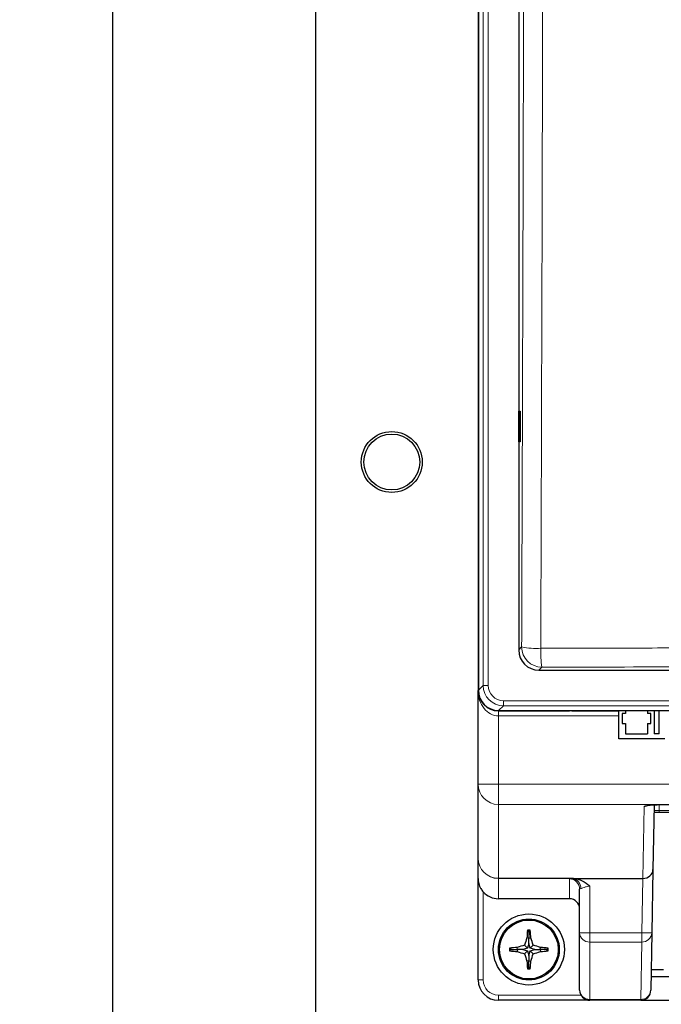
# Paper-space layout 'Blatt3' of a CAD drawing. Header units: millimetres. Extents: x 5 to 418, y 2 to 292.
# Tile 3 of 36: x 83 to 115, y 110 to 158. Entities that reach past the tile are written whole.
import ezdxf

# ---------------------------------------------------------------- set-up
doc = ezdxf.new("R2010")
doc.units = ezdxf.units.MM
doc.layers.add('SLD-0', color=7, linetype='Continuous')
doc.styles.add('SLDTEXTSTYLE0', font='TXT', dxfattribs={"width": 0.605})
doc.dimstyles.new('SLDDIMSTYLE0', dxfattribs={"dimtxt": 3.5, "dimasz": 3.302, "dimexe": 0, "dimexo": 0.0625, "dimgap": 0.875, "dimtad": 1, "dimlfac": 2, "dimrnd": 1e-09, "dimzin": 12, "dimdsep": 46, "dimtxsty": 'SLDTEXTSTYLE0', "dimsah": 1, "dimcen": 0.09, "dimadec": 0, "dimazin": 3, "dimtfac": 1, "dimtofl": 0, "dimtmove": 0, "dimatfit": 3, "dimfxl": 1, "dimfrac": 2, "dimtolj": 1, "dimtzin": 12, "dimarcsym": 0})

# ---------------------------------------------------------------- blocks, each defined once
blk = doc.blocks.new('_D_8')
at = {"layer": 'SLD-0'}
for p, q in [((100.204, 254.1), (86.704, 254.1)), ((87.704, 254.1), (87.704, 94.1)), ((100.204, 94.1), (86.704, 94.1))]:
    blk.add_line(p, q, dxfattribs=at)
for points in [[(87.704, 254.1), (87.196, 250.798), (88.212, 250.798)], [(87.704, 94.1), (88.212, 97.402), (87.196, 97.402)]]:
    blk.add_solid(points, dxfattribs=at)
at = {"layer": 'SLD-0', "insert": (83.192, 170.089), "char_height": 3.5, "attachment_point": 1, "rotation": 90, "style": 'SLDTEXTSTYLE0'}
blk.add_mtext('320', dxfattribs=at)

psp = doc.layouts.new('Blatt3')

# ---------------------------------------------------------------- linework, layer by layer
at = {"color": 7, "linetype": 'Continuous', "lineweight": 25}
for p, q in [((97.704, 251.5997), (97.704, 96.5997)), ((105.704, 232.8497), (105.704, 125.3497)), ((105.7171, 232.8497), (105.7171, 125.3614)), ((107.704, 195.1672), (107.704, 127.3483)), ((107.7066, 139.0998), (107.7827, 139.1011)), ((107.7066, 137.5997), (107.7066, 139.0998)), ((107.7827, 139.1011), (107.7827, 137.5983)), ((107.7827, 137.5983), (107.7066, 137.5997)), ((108.7027, 126.3497), (166.7054, 126.3497)), ((105.704, 120.7352), (105.704, 125.3497)), ((106.704, 124.3497), (110.204, 124.3497)), ((106.7158, 124.3628), (168.6923, 124.3628)), ((110.204, 124.3628), (110.204, 124.3497)), ((110.3131, 124.3497), (110.204, 124.3497)), ((110.3131, 124.3628), (110.3131, 124.3497)), ((110.3131, 124.3497), (112.629, 124.3497)), ((112.629, 122.9747), (112.629, 124.3628)), ((112.9665, 124.2247), (112.804, 124.2247)), ((112.804, 124.2247), (112.804, 123.7247)), ((112.9665, 124.3628), (112.9665, 124.2247)), ((114.0415, 124.3628), (114.0415, 124.2247)), ((114.204, 124.2247), (114.0415, 124.2247)), ((114.204, 123.7247), (114.204, 124.2247)), ((114.379, 124.3628), (114.379, 123.2247)), ((114.629, 123.2247), (114.629, 124.3628)), ((112.804, 123.7247), (112.9665, 123.7247)), ((112.9665, 123.7247), (112.9665, 123.2247)), ((114.0415, 123.7247), (114.0415, 123.2247)), ((114.0415, 123.7247), (114.204, 123.7247)), ((112.9665, 123.2247), (114.0415, 123.2247)), ((114.629, 123.2247), (114.379, 123.2247)), ((114.9038, 122.9747), (112.629, 122.9747)), ((105.704, 117.0971), (105.704, 120.7352)), ((114.6198, 119.7338), (114.6198, 119.7301)), ((114.372, 119.7236), (114.3163, 116.5337)), ((114.6172, 119.3497), (114.3655, 119.3497)), ((124.832, 119.3497), (114.6172, 119.3497)), ((114.6198, 119.7301), (124.454, 119.7301)), ((105.704, 116.0898), (105.704, 117.0971)), ((114.3163, 116.5337), (114.2619, 113.4159)), ((105.704, 111.0997), (105.704, 116.0898)), ((110.3984, 116.0997), (113.8087, 116.0997)), ((110.704, 113.4247), (110.704, 115.5775)), ((110.204, 115.0997), (106.704, 115.0997)), ((108.204, 113.4747), (108.1337, 113.545)), ((108.204, 113.4747), (108.2743, 113.545)), ((108.204, 113.4747), (108.204, 113.1556)), ((108.204, 113.1556), (108.1075, 113.1697)), ((108.204, 113.1556), (108.3005, 113.1697)), ((108.204, 112.8897), (108.204, 113.1556)), ((110.704, 110.5997), (110.704, 113.4247)), ((114.2619, 113.4159), (114.2126, 110.591)), ((107.329, 112.5997), (107.2587, 112.67)), ((107.329, 112.5997), (107.2587, 112.5294)), ((107.329, 112.5997), (107.6482, 112.5997)), ((107.6482, 112.5997), (107.6341, 112.6962)), ((107.6482, 112.5997), (107.6341, 112.5032)), ((107.914, 112.5997), (107.6482, 112.5997)), ((108.1374, 112.6663), (107.914, 112.5997)), ((107.914, 112.5997), (108.1374, 112.5331)), ((108.1374, 112.6663), (107.99, 112.8138)), ((108.1374, 112.5331), (107.99, 112.3856)), ((108.204, 112.8897), (108.1374, 112.6663)), ((108.1374, 112.5331), (108.204, 112.3097)), ((108.2706, 112.6663), (108.204, 112.8897)), ((108.204, 112.3097), (108.2706, 112.5331)), ((108.2706, 112.6663), (108.4181, 112.8138)), ((108.494, 112.5997), (108.2706, 112.6663)), ((108.2706, 112.5331), (108.494, 112.5997)), ((108.2706, 112.5331), (108.4181, 112.3856)), ((108.494, 112.5997), (108.7599, 112.5997)), ((108.7599, 112.5997), (108.774, 112.6962)), ((108.7599, 112.5997), (108.774, 112.5032)), ((109.079, 112.5997), (108.7599, 112.5997)), ((109.079, 112.5997), (109.1493, 112.67)), ((109.079, 112.5997), (109.1493, 112.5294)), ((108.204, 112.0439), (108.1075, 112.0298)), ((108.204, 112.3097), (108.204, 112.0439)), ((108.204, 112.0439), (108.3005, 112.0298)), ((108.204, 111.7247), (108.204, 112.0439)), ((108.204, 111.7247), (108.1337, 111.6544)), ((108.204, 111.7247), (108.2743, 111.6544)), ((114.829, 111.5997), (114.2302, 111.5997)), ((161.1838, 111.2572), (114.2242, 111.2572)), ((111.204, 110.0997), (106.704, 110.0997)), ((113.7127, 110.0997), (111.204, 110.0997)), ((113.7127, 110.0997), (161.6954, 110.0997))]:
    psp.add_line(p, q, dxfattribs=at)
at = {"color": 7, "linetype": 'Continuous', "lineweight": 18}
for p, q in [((105.9536, 125.598), (105.9536, 232.8497)), ((106.2033, 232.8497), (106.2033, 125.598)), ((107.704, 127.3483), (107.8497, 127.494)), ((108.8483, 126.4954), (108.7027, 126.3497)), ((105.7171, 125.3614), (105.9536, 125.598)), ((105.9536, 125.598), (106.2033, 125.598)), ((106.9523, 124.5993), (106.7158, 124.3628)), ((106.9523, 124.849), (168.4558, 124.849)), ((106.9523, 124.5993), (106.9523, 124.849)), ((168.4558, 124.5993), (106.9523, 124.5993)), ((106.704, 124.3497), (106.704, 124.0997)), ((112.629, 124.0997), (106.704, 124.0997)), ((106.704, 124.0997), (106.704, 120.7352)), ((105.704, 120.7352), (106.704, 120.7352)), ((106.704, 120.7352), (132.954, 120.7352)), ((106.704, 119.7425), (106.704, 120.7352)), ((106.704, 119.7425), (106.704, 116.1044)), ((132.954, 119.7425), (106.704, 119.7425)), ((114.6198, 119.7338), (124.454, 119.7338)), ((113.8173, 116.0997), (113.8792, 119.6437)), ((114.6221, 119.7301), (114.6172, 119.448)), ((114.6172, 119.448), (114.6172, 119.3497)), ((114.6172, 119.448), (124.832, 119.448)), ((106.704, 116.1044), (110.4034, 116.1044)), ((106.704, 116.098), (106.704, 116.1044)), ((110.3283, 116.098), (106.704, 116.098)), ((106.704, 116.098), (106.704, 115.0997)), ((110.204, 115.0997), (110.204, 116.077)), ((110.3283, 116.098), (110.4034, 116.1044)), ((113.762, 113.4247), (113.8087, 116.0997)), ((105.954, 115.4386), (105.954, 111.0997)), ((111.204, 115.7147), (111.204, 113.4247)), ((111.204, 113.4247), (110.704, 113.4247)), ((111.204, 113.4247), (113.762, 113.4247)), ((111.204, 113.4247), (111.204, 112.9677)), ((113.762, 112.9677), (111.204, 112.9677)), ((111.204, 112.9677), (111.204, 110.1428)), ((113.7127, 110.1428), (113.762, 112.9677)), ((113.762, 113.4247), (113.762, 112.9677)), ((105.704, 111.0997), (105.954, 111.0997)), ((106.704, 110.3497), (110.771, 110.3497)), ((106.704, 110.0997), (106.704, 110.3497)), ((111.204, 110.1428), (113.7127, 110.1428)), ((111.204, 110.1428), (111.204, 110.0997)), ((113.7127, 110.1428), (113.7127, 110.0997))]:
    psp.add_line(p, q, dxfattribs=at)
at = {"color": 7, "linetype": 'Continuous', "lineweight": 18, "flags": 128}
psp.add_lwpolyline([(113.762, 113.4247), (113.8595, 113.423), (113.9533, 113.4213), (114.0397, 113.4198), (114.1155, 113.4185), (114.1777, 113.4174), (114.2239, 113.4166), (114.2523, 113.4161), (114.2619, 113.4159)], dxfattribs=at)
at = {"color": 7, "linetype": 'Continuous', "lineweight": 25}
for centre, radius in [((101.454, 136.5997), 1.5), ((101.454, 136.5997), 1.375), ((108.204, 112.5997), 1.75), ((108.204, 112.5997), 1.5), ((108.204, 112.5997), 1.45)]:
    psp.add_circle(centre, radius, dxfattribs=at)
at = {"color": 7, "linetype": 'Continuous', "lineweight": 18}
for centre, radius, start, end in [((108.5969, 131.3435), 3.9213, 259.01504, 272.81853), ((108.8515, 127.4972), 1.0018, 180.1836, 269.8165), ((113.2058, 127.2371), 4.4201, 177.53889, 189.66016), ((106.7004, 120.7389), 0.9963, 180.21241, 270.21069), ((113.8794, 120.1466), 0.5029, 269.97507, 295.97109), ((106.7004, 117.1008), 0.9963, 180.21239, 270.21066), ((106.7036, 117.0976), 0.9995, 180.02722, 270.02702), ((110.2043, 115.5773), 0.4998, 0.02686, 90.02716), ((110.2827, 115.6164), 0.4838, 357.87901, 84.59434), ((111.1834, 113.4472), 0.4799, 182.69497, 272.46227), ((113.7838, 113.4464), 0.4791, 267.39451, 356.35778), ((106.704, 111.0997), 0.75, 180, 270), ((111.1834, 110.6223), 0.4799, 182.69493, 272.46242), ((113.7345, 110.6214), 0.4791, 267.39427, 356.35801)]:
    psp.add_arc(centre, radius, start, end, dxfattribs=at)
at = {"color": 7, "linetype": 'Continuous', "lineweight": 25}
for centre, radius, start, end in [((106.704, 125.3497), 1, 180, 270), ((118.3009, 112.6466), 10.2068, 174.95041, 177.06266), ((108.204, 102.0353), 11.5099, 89.6501, 90.3499), ((98.1119, 112.647), 10.202, 2.93684, 5.05009), ((118.6492, 109.4894), 11.1656, 160.75485, 162.67817), ((97.7589, 109.4894), 11.1656, 17.32183, 19.24515), ((118.8128, 112.5997), 11.5543, 179.65145, 180.34855), ((108.1568, 102.5074), 10.2023, 92.93687, 95.05006), ((108.1565, 122.6888), 10.1989, 264.94974, 267.06361), ((111.3156, 102.151), 11.1694, 107.32216, 109.24483), ((111.3153, 123.0474), 11.1683, 250.75495, 252.6778), ((105.0931, 102.1528), 11.1675, 70.75501, 72.67801), ((105.0934, 123.0456), 11.1664, 287.32204, 289.24522), ((108.2512, 102.5074), 10.2023, 84.94994, 87.06313), ((108.2515, 122.6888), 10.1989, 272.93639, 275.05026), ((97.5952, 112.5997), 11.5543, 359.65145, 0.34855), ((118.6498, 115.7103), 11.1663, 197.32189, 199.24509), ((118.3012, 112.5528), 10.2071, 182.93738, 185.04956), ((98.1116, 112.5525), 10.2023, 354.94995, 357.06312), ((97.7582, 115.7103), 11.1663, 340.75491, 342.67811), ((108.204, 123.2087), 11.5545, 269.65145, 270.34855), ((106.704, 111.0997), 1, 180, 270), ((111.204, 110.5997), 0.5, 180, 270), ((113.7127, 110.5997), 0.5, 270, 359)]:
    psp.add_arc(centre, radius, start, end, dxfattribs=at)
for centre, major_axis, ratio, start_param, end_param in [((108.7054, 127.3511), (-0.709, -0.709), 0.9972647, 5.4991567, 7.0672139), ((106.7185, 125.3642), (-0.709, -0.709), 0.9972647, 5.4991567, 7.0672139), ((113.8164, 116.5424), (0.4999, -0.0087), 0.8854411, 4.7297139, 6.2831853), ((113.8076, 116.0387), (0.5001, 0.0001), 0.1219321, 1.5513109, 1.5686359), ((106.704, 116.1007), (0, -1.0009), 0.9990562, 5.4351232, 6.2831853), ((110.204, 114.5992), (0, -0.5005), 0.9990562, 1.5707963, 3.1415927)]:
    psp.add_ellipse(centre, major_axis=major_axis, ratio=ratio, start_param=start_param, end_param=end_param, dxfattribs=at)
at = {"color": 7, "linetype": 'Continuous', "lineweight": 18}
for centre, major_axis, ratio, start_param, end_param in [((106.9543, 125.6), (0.7081, 0.7081), 0.9986286, 2.357564, 3.9256213), ((106.9543, 125.6), (-0.5318, -0.5318), 0.9972647, 5.4991567, 7.0672139), ((106.704, 125.3497), (0, 1.25), 0.8, 1.5707963, 3.1415927), ((114.6198, 119.6435), (0.7406, 0), 0.1219515, 1.5707963, 3.139464), ((114.6173, 119.4497), (0.2501, 0.0017), 0.0069757, 3.1414222, 4.7119139), ((111.204, 116.077), (1, 0), 0.0434783, 2.6377604, 3.1415927), ((111.204, 115.5775), (0.5, 0), 0.0869565, 2.6377604, 3.1415927)]:
    psp.add_ellipse(centre, major_axis=major_axis, ratio=ratio, start_param=start_param, end_param=end_param, dxfattribs=at)
for points, knots in [([(107.8497, 127.494), (107.8671, 132.6406), (107.902, 142.9344), (107.944, 158.3887), (107.979, 173.8518), (107.9954, 184.1666), (108.0036, 189.3242)], [0, 0, 0, 0, 0.2499373, 0.4998997, 0.7499374, 1, 1, 1, 1]), ([(108.9442, 189.2969), (108.9433, 188.6305), (108.9384, 185.2984), (108.9151, 171.3049), (108.8698, 151.3401), (108.8119, 134.0607), (108.7897, 127.4269)], [0, 0, 0, 0, 0.0322875, 0.1614381, 0.6780666, 1, 1, 1, 1]), ([(108.7897, 127.4269), (109.4553, 127.4289), (111.4519, 127.435), (114.7812, 127.4438), (118.7777, 127.4527), (123.4417, 127.4611), (128.1076, 127.4671), (132.7755, 127.4705), (136.1111, 127.4716), (140.7826, 127.4715), (144.7873, 127.4694), (148.7916, 127.465), (151.4462, 127.4616), (155.4117, 127.4552), (160.6873, 127.4441), (164.6412, 127.4326), (166.6183, 127.4269)], [0, 0, 0, 0, 0.0345651, 0.1036951, 0.1728309, 0.2419615, 0.3456568, 0.4148105, 0.484001, 0.5186036, 0.6570115, 0.6916366, 0.7262623, 0.7946852, 0.8973337, 1, 1, 1, 1]), ([(166.5597, 126.4954), (164.1628, 126.5022), (156.9694, 126.5228), (144.9559, 126.5407), (130.5188, 126.5408), (118.4775, 126.5229), (111.2563, 126.5023), (108.8483, 126.4954)], [0, 0, 0, 0, 0.1247167, 0.3742787, 0.6242763, 0.8747108, 1, 1, 1, 1]), ([(111.204, 115.7147), (111.1596, 115.7116), (111.0569, 115.7044), (110.9163, 115.6531), (110.8182, 115.6102), (110.7772, 115.601), (110.7662, 115.5985)], [0, 0, 0, 0, 0.2431412, 0.5625199, 0.8817847, 1, 1, 1, 1])]:
    psp.add_open_spline(points, degree=3, knots=knots, dxfattribs=at)
at = {"color": 7, "linetype": 'Continuous', "lineweight": 25}
for points, knots in [([(114.0769, 119.6947), (114.0773, 119.6948), (114.0783, 119.6951), (114.1123, 119.7018), (114.1885, 119.7118), (114.3259, 119.7231), (114.4818, 119.7294), (114.5856, 119.7299), (114.6198, 119.7301)], [0, 0, 0, 0, 0.06783242, 0.1899004, 0.36106133, 0.58975516, 0.86478244, 1, 1, 1, 1]), ([(105.704, 116.0898), (105.704, 116.0885), (105.7042, 116.0087), (105.7197, 115.8846), (105.7742, 115.721), (105.8423, 115.5801), (105.9138, 115.4896), (105.954, 115.4386)], [0, 0, 0, 0, 0.0058856, 0.3533278, 0.5465251, 0.7443858, 1, 1, 1, 1]), ([(110.4034, 116.1044), (110.4031, 116.1042), (110.4011, 116.1026), (110.3997, 116.1011), (110.3984, 116.0997)], [0, 0, 0, 0, 0.1539499, 1, 1, 1, 1]), ([(110.3984, 116.0997), (110.51, 116.0822), (110.7689, 116.0416), (111.0327, 115.8746), (111.173, 115.7457), (111.2033, 115.7155), (111.204, 115.7147)], [0, 0, 0, 0, 0.3702572, 0.8589671, 0.9965218, 1, 1, 1, 1])]:
    psp.add_open_spline(points, degree=3, knots=knots, dxfattribs=at)

# ---------------------------------------------------------------- dimensions: what is measured, and where the dimension line sits
at = {"layer": 'SLD-0'}
dim = psp.add_linear_dim(base=(87.704, 94.0997), p1=(100.204, 254.0997), p2=(100.204, 94.0997), angle=90, dimstyle='SLDDIMSTYLE0', dxfattribs=at)
dim.commit()
dim.dimension.update_dxf_attribs({"geometry": '_D_8', "text_midpoint": (87.704, 174.0997), "dimtype": 160})

doc.saveas('drawing.dxf')
